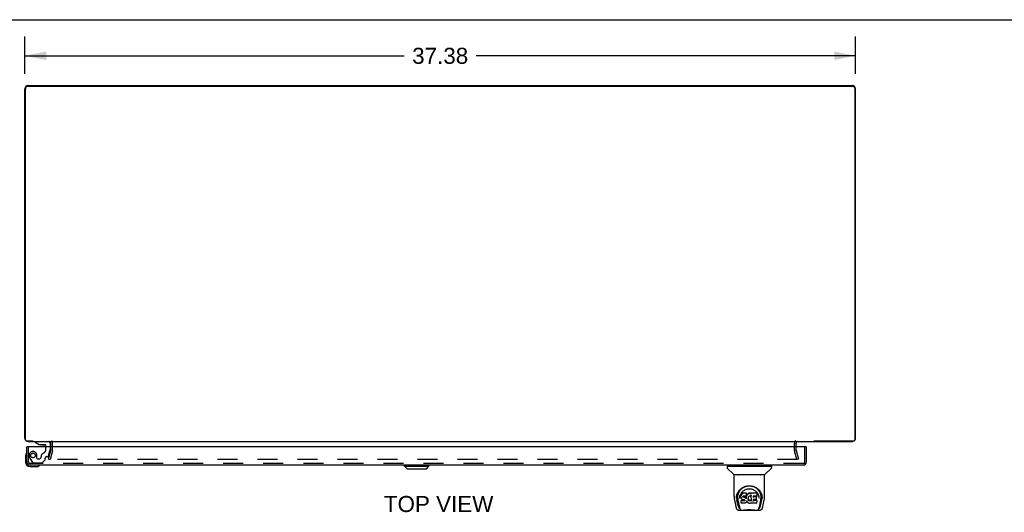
# Model space of a CAD drawing. Header units: inches. Extents: x 0 to 164, y 0 to 106.
# Tile 13 of 15: x 38 to 82, y 84 to 106. Entities that reach past the tile are written whole.
import ezdxf

# ---------------------------------------------------------------- set-up
doc = ezdxf.new("R2010")
doc.units = ezdxf.units.IN
doc.header["$LTSCALE"] = 8.997745
doc.header["$MEASUREMENT"] = 0
doc.linetypes.add('HIDDEN', pattern=[0.2, 0.1, -0.1])
doc.layers.get('0').update_dxf_attribs({"linetype": 'CONTINUOUS'})
for name, color, linetype in [('DEFAULT_2', 8, 'HIDDEN'), ('DIMENSIONS', 7, 'CONTINUOUS'), ('DOOR_ASSEMBLY', 7, 'CONTINUOUS')]:
    doc.layers.add(name, color=color, linetype=linetype)
doc.styles.get("Standard").update_dxf_attribs({"font": 'arial.ttf'})
doc.dimstyles.new('DIMSTYLE_1', dxfattribs={"dimtxt": 0.721744, "dimasz": 0.962326, "dimexe": 0.09, "dimexo": 0.07, "dimgap": 0.0375, "dimtad": 0, "dimtih": 1, "dimtoh": 1, "dimzin": 4, "dimdsep": 46, "dimtxsty": 'Standard', "dimblk": '_FILLED', "dimblk1": '_FILLED', "dimblk2": '_FILLED', "dimcen": 0.09, "dimadec": 3, "dimazin": 1, "dimtfac": 1, "dimtdec": 3, "dimtofl": 0, "dimtmove": 0, "dimatfit": 3, "dimldrblk": '_FILLED', "dimfxl": 0, "dimtolj": 1, "dimtzin": 4, "dimarcsym": 0})

# ---------------------------------------------------------------- blocks, each defined once
blk = doc.blocks.new('_FILLED')
at = {"color": 0, "linetype": 'ByBlock'}
blk.add_solid([(0, 0), (-1, 0.2), (-1, -0.2)], dxfattribs=at)
blk = doc.blocks.new('*D4')
at = {"layer": 'DIMENSIONS', "color": 2, "linetype": 'Continuous'}
for p, q in [((37.732, 103.42), (37.732, 105.098)), ((75.107, 103.42), (75.107, 105.098)), ((37.732, 104.232), (54.797, 104.232)), ((75.107, 104.232), (58.041, 104.232))]:
    blk.add_line(p, q, dxfattribs=at)
at = {"layer": 'DIMENSIONS', "color": 2, "linetype": 'Continuous', "xscale": 0.9623257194, "yscale": 0.9623257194, "zscale": 0.9623257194, "rotation": 180}
blk.add_blockref('_FILLED', (37.732, 104.232), dxfattribs=at)
at = {"layer": 'DIMENSIONS', "color": 2, "linetype": 'Continuous', "xscale": 0.9623257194, "yscale": 0.9623257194, "zscale": 0.9623257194}
blk.add_blockref('_FILLED', (75.107, 104.232), dxfattribs=at)
at = {"layer": 'DIMENSIONS', "color": 2, "linetype": 'Continuous', "insert": (56.419, 104.593), "char_height": 0.7217, "width": 2.52208, "attachment_point": 2, "line_spacing_factor": 0.9}
blk.add_mtext('37.38', dxfattribs=at)

msp = doc.modelspace()

# ---------------------------------------------------------------- linework, layer by layer
at = {"color": 7, "linetype": 'Continuous'}
for p, q in [((0, 105.856), (163.595, 105.856)), ((38.103, 86.911), (38.103, 86.891))]:
    msp.add_line(p, q, dxfattribs=at)
at = {"color": 3, "linetype": 'Continuous'}
for p, q in [((37.877, 102.891), (74.962, 102.891)), ((37.882, 102.861), (74.957, 102.861)), ((37.732, 87.036), (37.732, 102.746)), ((37.757, 86.971), (37.757, 102.736)), ((75.082, 86.971), (75.082, 102.736)), ((75.107, 87.036), (75.107, 102.746)), ((38.111, 86.911), (37.817, 86.911)), ((37.877, 86.891), (74.962, 86.891)), ((38.907, 86.648), (38.907, 86.821)), ((72.432, 86.648), (72.432, 86.821)), ((75.022, 86.911), (73.228, 86.911))]:
    msp.add_line(p, q, dxfattribs=at)
for centre, radius, start, end in [((37.877, 102.746), 0.145, 90, 180), ((37.882, 102.736), 0.125, 90, 180), ((74.957, 102.736), 0.125, 0, 90), ((74.962, 102.746), 0.145, 0, 90), ((37.877, 87.036), 0.145, 180, 217.134), ((37.817, 86.971), 0.06, 180, 270), ((37.877, 87.036), 0.145, 237.4327, 270), ((38.837, 86.821), 0.07, 0, 90), ((72.502, 86.821), 0.07, 90, 180), ((74.962, 87.036), 0.145, 270, 302.5673), ((75.022, 86.971), 0.06, 270, 360), ((74.962, 87.036), 0.145, 322.866, 360)]:
    msp.add_arc(centre, radius, start, end, dxfattribs=at)
at = {"layer": 'DEFAULT_2', "color": 8, "linetype": 'HIDDEN'}
for p, q in [((38.982, 86.493), (38.982, 86.821)), ((72.357, 86.493), (72.357, 86.821)), ((38.802, 86.098), (38.905, 86.483)), ((38.978, 86.463), (38.875, 86.079)), ((38.907, 86.493), (38.907, 86.648)), ((72.464, 86.079), (72.361, 86.463)), ((72.432, 86.493), (72.432, 86.648)), ((72.433, 86.483), (72.536, 86.098)), ((38.802, 86.098), (38.875, 86.079)), ((72.496, 86.079), (38.843, 86.079)), ((72.536, 86.098), (72.464, 86.079))]:
    msp.add_line(p, q, dxfattribs=at)
for centre, radius, start, end in [((38.837, 86.821), 0.145, 0, 43.5261), ((72.502, 86.821), 0.145, 136.4739, 180), ((38.867, 86.493), 0.04, 345, 360), ((38.867, 86.493), 0.115, 345, 360), ((72.472, 86.493), 0.115, 180, 195), ((72.472, 86.493), 0.04, 180, 195)]:
    msp.add_arc(centre, radius, start, end, dxfattribs=at)
at = {"layer": 'DOOR_ASSEMBLY', "color": 7, "linetype": 'Continuous'}
for p, q in [((38.2, 86.891), (38.2, 86.852)), ((38.2, 86.852), (38.371, 86.754)), ((37.855, 86.648), (37.827, 86.648)), ((38.371, 86.754), (38.653, 86.754)), ((38.535, 86.737), (38.465, 86.737)), ((38.535, 86.737), (38.605, 86.737)), ((38.535, 86.737), (38.535, 86.737)), ((38.685, 86.648), (38.685, 86.722)), ((38.869, 86.813), (38.869, 86.648)), ((72.874, 86.648), (72.902, 86.648)), ((37.767, 86.253), (37.767, 85.963)), ((37.967, 85.763), (38.256, 85.763)), ((54.812, 85.784), (54.812, 85.823)), ((54.812, 85.784), (55.916, 85.784)), ((54.931, 85.666), (54.812, 85.784)), ((54.813, 85.784), (54.813, 85.823)), ((54.932, 85.666), (54.813, 85.784)), ((54.931, 85.666), (55.798, 85.666)), ((55.798, 85.666), (55.916, 85.784)), ((55.916, 85.784), (55.916, 85.823)), ((69.323, 85.776), (69.323, 85.722)), ((69.331, 85.784), (71.323, 85.784)), ((69.629, 85.399), (69.334, 85.694)), ((69.382, 85.784), (69.382, 85.823)), ((71.024, 85.399), (71.319, 85.694)), ((71.272, 85.784), (71.272, 85.823)), ((71.331, 85.776), (71.331, 85.722)), ((69.638, 84.411), (69.638, 85.375)), ((71.008, 85.383), (69.646, 85.383)), ((71.003, 85.39), (69.65, 85.39)), ((69.712, 85.39), (69.71, 85.386)), ((69.71, 85.386), (69.71, 85.386)), ((70.944, 85.386), (70.941, 85.39)), ((70.944, 85.386), (70.944, 85.386)), ((71.016, 84.411), (71.016, 85.375)), ((69.894, 84.666), (69.919, 84.7)), ((69.653, 84.268), (69.718, 83.962)), ((69.745, 84.326), (69.748, 84.384)), ((69.745, 84.327), (69.745, 84.326)), ((69.748, 84.384), (69.757, 84.438)), ((69.759, 84.444), (69.758, 84.39)), ((69.826, 83.994), (69.77, 84.271)), ((69.806, 84.337), (69.808, 84.311)), ((69.816, 84.247), (69.878, 83.943)), ((69.891, 84.34), (69.891, 84.34)), ((69.951, 84.464), (69.95, 84.439)), ((69.95, 84.405), (69.95, 84.439)), ((69.95, 84.404), (69.95, 84.404)), ((69.952, 84.38), (69.95, 84.404)), ((69.956, 84.489), (69.951, 84.464)), ((69.952, 84.429), (69.951, 84.464)), ((69.956, 84.355), (69.952, 84.38)), ((69.952, 84.38), (69.952, 84.379)), ((69.966, 84.513), (69.956, 84.489)), ((69.957, 84.454), (69.956, 84.489)), ((69.965, 84.331), (69.956, 84.355)), ((69.956, 84.355), (69.956, 84.355)), ((69.964, 84.238), (69.956, 84.23)), ((69.958, 84.117), (69.956, 84.23)), ((70.026, 84.239), (69.964, 84.238)), ((69.964, 84.202), (69.964, 84.238)), ((69.979, 84.31), (69.965, 84.331)), ((69.965, 84.331), (69.965, 84.331)), ((69.981, 84.535), (69.966, 84.513)), ((69.966, 84.478), (69.966, 84.513)), ((69.997, 84.292), (69.979, 84.31)), ((69.979, 84.31), (69.979, 84.31)), ((69.991, 84.545), (69.981, 84.535)), ((69.981, 84.499), (69.981, 84.535)), ((70.002, 84.552), (69.991, 84.545)), ((69.991, 84.509), (69.991, 84.545)), ((70.018, 84.278), (69.997, 84.292)), ((69.997, 84.292), (69.997, 84.292)), ((70.025, 84.563), (70.002, 84.552)), ((70.002, 84.516), (70.002, 84.552)), ((70.031, 84.273), (70.018, 84.278)), ((70.018, 84.278), (70.018, 84.278)), ((70.051, 84.571), (70.025, 84.563)), ((70.025, 84.526), (70.025, 84.563)), ((70.086, 84.239), (70.026, 84.239)), ((70.026, 84.202), (70.026, 84.239)), ((70.026, 84.202), (70.026, 84.201)), ((70.044, 84.271), (70.031, 84.273)), ((70.031, 84.273), (70.031, 84.273)), ((70.04, 84.407), (70.039, 84.393)), ((70.042, 84.42), (70.04, 84.407)), ((70.04, 84.387), (70.04, 84.405)), ((70.041, 84.381), (70.042, 84.416)), ((70.044, 84.424), (70.042, 84.42)), ((70.044, 84.413), (70.042, 84.416)), ((70.047, 84.426), (70.044, 84.423)), ((70.048, 84.41), (70.044, 84.413)), ((70.044, 84.377), (70.044, 84.413)), ((70.091, 84.271), (70.044, 84.271)), ((70.058, 84.429), (70.047, 84.426)), ((70.06, 84.407), (70.048, 84.41)), ((70.048, 84.374), (70.048, 84.41)), ((70.203, 84.571), (70.051, 84.571)), ((70.051, 84.535), (70.051, 84.571)), ((70.072, 84.43), (70.058, 84.429)), ((70.083, 84.408), (70.06, 84.407)), ((70.06, 84.37), (70.06, 84.407)), ((70.072, 84.431), (70.072, 84.43)), ((70.185, 84.43), (70.072, 84.43)), ((70.108, 84.406), (70.083, 84.408)), ((70.083, 84.371), (70.083, 84.408)), ((70.083, 84.369), (70.083, 84.371)), ((70.1, 84.24), (70.086, 84.239)), ((70.086, 84.202), (70.086, 84.239)), ((70.086, 84.202), (70.086, 84.201)), ((70.098, 84.27), (70.091, 84.271)), ((70.103, 84.268), (70.098, 84.27)), ((70.104, 84.243), (70.1, 84.24)), ((70.1, 84.203), (70.1, 84.24)), ((70.108, 84.265), (70.103, 84.268)), ((70.109, 84.247), (70.104, 84.243)), ((70.105, 84.206), (70.104, 84.243)), ((70.133, 84.401), (70.108, 84.406)), ((70.108, 84.369), (70.108, 84.406)), ((70.112, 84.26), (70.108, 84.265)), ((70.115, 84.255), (70.109, 84.247)), ((70.109, 84.211), (70.109, 84.247)), ((70.118, 84.248), (70.112, 84.26)), ((70.118, 84.223), (70.117, 84.248)), ((70.12, 84.235), (70.118, 84.248)), ((70.12, 84.229), (70.119, 84.239)), ((70.145, 84.395), (70.133, 84.401)), ((70.133, 84.364), (70.133, 84.401)), ((70.156, 84.387), (70.145, 84.395)), ((70.145, 84.358), (70.145, 84.395)), ((70.175, 84.369), (70.156, 84.387)), ((70.156, 84.351), (70.156, 84.387)), ((70.174, 84.333), (70.175, 84.369)), ((70.184, 84.354), (70.175, 84.369)), ((70.187, 84.169), (70.182, 84.158)), ((70.187, 84.397), (70.184, 84.354)), ((70.184, 84.318), (70.184, 84.354)), ((70.196, 84.431), (70.185, 84.43)), ((70.186, 84.311), (70.185, 84.312)), ((70.191, 84.419), (70.187, 84.397)), ((70.188, 84.362), (70.187, 84.397)), ((70.196, 84.191), (70.187, 84.169)), ((70.187, 84.169), (70.187, 84.169)), ((70.194, 84.431), (70.191, 84.419)), ((70.192, 84.385), (70.191, 84.419)), ((70.203, 84.215), (70.196, 84.191)), ((70.196, 84.191), (70.196, 84.191)), ((70.201, 84.444), (70.197, 84.432)), ((70.198, 84.407), (70.197, 84.433)), ((70.203, 84.458), (70.201, 84.444)), ((70.201, 84.444), (70.201, 84.444)), ((70.206, 84.464), (70.202, 84.455)), ((70.205, 84.516), (70.203, 84.571)), ((70.203, 84.536), (70.203, 84.571)), ((70.204, 84.482), (70.203, 84.458)), ((70.203, 84.458), (70.203, 84.458)), ((70.203, 84.226), (70.203, 84.227)), ((70.203, 84.227), (70.203, 84.227)), ((70.203, 84.225), (70.203, 84.226)), ((70.203, 84.225), (70.203, 84.225)), ((70.203, 84.225), (70.203, 84.225)), ((70.204, 84.223), (70.203, 84.215)), ((70.203, 84.215), (70.203, 84.215)), ((70.204, 84.482), (70.205, 84.516)), ((70.224, 84.187), (70.204, 84.223)), ((70.217, 84.484), (70.206, 84.464)), ((70.206, 84.428), (70.206, 84.464)), ((70.23, 84.504), (70.217, 84.484)), ((70.217, 84.449), (70.217, 84.484)), ((70.237, 84.169), (70.224, 84.187)), ((70.224, 84.187), (70.224, 84.187)), ((70.245, 84.521), (70.23, 84.504)), ((70.231, 84.468), (70.23, 84.504)), ((70.252, 84.152), (70.237, 84.169)), ((70.237, 84.169), (70.237, 84.169)), ((70.262, 84.538), (70.245, 84.521)), ((70.246, 84.485), (70.245, 84.521)), ((70.282, 84.552), (70.262, 84.538)), ((70.263, 84.502), (70.262, 84.538)), ((70.269, 84.332), (70.268, 84.306)), ((70.273, 84.358), (70.269, 84.332)), ((70.269, 84.293), (70.27, 84.328)), ((70.27, 84.328), (70.27, 84.332)), ((70.273, 84.316), (70.27, 84.328)), ((70.272, 84.281), (70.273, 84.316)), ((70.277, 84.369), (70.273, 84.357)), ((70.282, 84.292), (70.273, 84.316)), ((70.282, 84.38), (70.277, 84.369)), ((70.281, 84.257), (70.282, 84.292)), ((70.305, 84.562), (70.282, 84.552)), ((70.282, 84.516), (70.282, 84.552)), ((70.296, 84.402), (70.282, 84.379)), ((70.294, 84.27), (70.282, 84.292)), ((70.302, 84.26), (70.294, 84.27)), ((70.294, 84.234), (70.294, 84.27)), ((70.303, 84.411), (70.296, 84.402)), ((70.312, 84.252), (70.302, 84.26)), ((70.302, 84.224), (70.302, 84.26)), ((70.312, 84.417), (70.303, 84.41)), ((70.328, 84.567), (70.305, 84.562)), ((70.305, 84.525), (70.305, 84.562)), ((70.311, 84.216), (70.312, 84.252)), ((70.336, 84.426), (70.312, 84.417)), ((70.322, 84.245), (70.312, 84.252)), ((70.321, 84.209), (70.322, 84.245)), ((70.333, 84.241), (70.322, 84.245)), ((70.352, 84.57), (70.328, 84.567)), ((70.328, 84.531), (70.328, 84.567)), ((70.345, 84.238), (70.333, 84.241)), ((70.333, 84.204), (70.333, 84.241)), ((70.347, 84.429), (70.336, 84.426)), ((70.345, 84.238), (70.357, 84.238)), ((70.345, 84.202), (70.345, 84.238)), ((70.358, 84.429), (70.347, 84.429)), ((70.352, 84.57), (70.376, 84.569)), ((70.352, 84.533), (70.352, 84.57)), ((70.352, 84.532), (70.352, 84.533)), ((70.37, 84.24), (70.357, 84.238)), ((70.358, 84.201), (70.357, 84.238)), ((70.369, 84.426), (70.358, 84.429)), ((70.358, 84.2), (70.358, 84.201)), ((70.381, 84.422), (70.369, 84.426)), ((70.382, 84.244), (70.37, 84.24)), ((70.37, 84.203), (70.37, 84.24)), ((70.389, 84.567), (70.376, 84.569)), ((70.376, 84.533), (70.376, 84.569)), ((70.376, 84.531), (70.376, 84.533)), ((70.393, 84.249), (70.382, 84.244)), ((70.382, 84.207), (70.382, 84.244)), ((70.388, 84.531), (70.389, 84.567)), ((70.401, 84.563), (70.389, 84.567)), ((70.403, 84.256), (70.393, 84.249)), ((70.393, 84.212), (70.393, 84.249)), ((70.415, 84.469), (70.399, 84.429)), ((70.414, 84.555), (70.401, 84.563)), ((70.401, 84.526), (70.401, 84.563)), ((70.404, 84.22), (70.403, 84.256)), ((70.662, 84.569), (70.413, 84.569)), ((70.414, 84.52), (70.413, 84.569)), ((70.416, 84.471), (70.415, 84.47)), ((70.415, 84.47), (70.415, 84.47)), ((70.415, 84.47), (70.415, 84.47)), ((70.419, 84.217), (70.415, 84.469)), ((70.417, 84.476), (70.416, 84.474)), ((70.416, 84.474), (70.416, 84.473)), ((70.416, 84.473), (70.416, 84.472)), ((70.416, 84.472), (70.416, 84.471)), ((70.416, 84.471), (70.416, 84.471)), ((70.416, 84.471), (70.416, 84.471)), ((70.417, 84.477), (70.417, 84.476)), ((70.422, 84.209), (70.421, 84.21)), ((70.503, 84.274), (70.502, 84.2)), ((70.631, 84.274), (70.503, 84.274)), ((70.663, 84.235), (70.503, 84.235)), ((70.662, 84.43), (70.504, 84.43)), ((70.505, 84.43), (70.504, 84.372)), ((70.631, 84.407), (70.504, 84.407)), ((70.643, 84.286), (70.644, 84.393)), ((70.671, 84.118), (70.673, 84.225)), ((70.676, 84.444), (70.678, 84.553)), ((70.678, 84.583), (70.695, 84.559)), ((70.76, 84.371), (70.762, 84.34)), ((70.762, 84.34), (70.762, 84.34)), ((70.836, 84.244), (70.775, 83.943)), ((70.827, 83.994), (70.884, 84.271)), ((70.883, 84.489), (70.896, 84.438)), ((70.895, 84.444), (70.895, 84.39)), ((70.908, 84.326), (70.908, 84.327)), ((70.935, 83.962), (71, 84.268)), ((69.718, 83.962), (69.718, 83.962)), ((69.842, 83.808), (70.811, 83.808)), ((69.885, 83.886), (69.892, 83.886)), ((69.892, 83.886), (69.895, 83.878)), ((69.896, 83.875), (69.895, 83.878)), ((69.965, 84.11), (69.958, 84.117)), ((70.111, 84.11), (69.965, 84.11)), ((69.965, 84.11), (69.965, 84.11)), ((70.124, 84.111), (70.111, 84.11)), ((70.136, 84.116), (70.124, 84.111)), ((70.124, 84.111), (70.124, 84.111)), ((70.156, 84.13), (70.136, 84.116)), ((70.136, 84.116), (70.136, 84.116)), ((70.174, 84.147), (70.156, 84.13)), ((70.156, 84.13), (70.156, 84.13)), ((70.181, 84.157), (70.174, 84.147)), ((70.174, 84.147), (70.174, 84.147)), ((70.182, 84.158), (70.181, 84.157)), ((70.269, 84.137), (70.252, 84.152)), ((70.252, 84.152), (70.252, 84.152)), ((70.269, 84.137), (70.27, 84.137)), ((70.288, 84.123), (70.27, 84.137)), ((70.298, 84.118), (70.288, 84.123)), ((70.288, 84.123), (70.288, 84.123)), ((70.309, 84.114), (70.298, 84.118)), ((70.298, 84.118), (70.298, 84.118)), ((70.331, 84.108), (70.309, 84.114)), ((70.354, 84.106), (70.331, 84.108)), ((70.377, 84.109), (70.354, 84.106)), ((70.354, 84.106), (70.354, 84.106)), ((70.399, 84.116), (70.377, 84.109)), ((70.418, 84.127), (70.399, 84.116)), ((70.399, 84.116), (70.399, 84.116)), ((70.423, 84.127), (70.418, 84.127)), ((70.423, 84.118), (70.423, 84.127)), ((70.663, 84.11), (70.432, 84.11)), ((70.757, 83.875), (70.759, 83.878)), ((70.759, 83.878), (70.761, 83.886)), ((70.761, 83.886), (70.768, 83.886))]:
    msp.add_line(p, q, dxfattribs=at)
at = {"layer": 'DOOR_ASSEMBLY', "color": 8, "linetype": 'HIDDEN'}
for p, q in [((38.2, 86.891), (38.791, 86.891)), ((37.902, 85.968), (37.902, 86.648)), ((38.685, 86.541), (38.685, 86.648)), ((38.795, 86.226), (38.865, 86.485)), ((38.869, 86.648), (38.869, 86.518)), ((72.827, 85.968), (72.827, 86.648)), ((37.948, 86.173), (38.079, 85.947)), ((38.279, 86.128), (38.279, 86.261)), ((38.294, 86.112), (38.378, 86.112)), ((38.648, 86.06), (38.527, 85.939)), ((38.653, 86.071), (38.653, 86.143)), ((38.765, 86.202), (38.712, 86.202)), ((72.757, 85.898), (37.972, 85.898)), ((38.113, 85.927), (38.499, 85.927))]:
    msp.add_line(p, q, dxfattribs=at)
at = {"layer": 'DOOR_ASSEMBLY', "color": 3, "linetype": 'Continuous'}
for p, q in [((37.827, 85.968), (37.827, 86.648)), ((72.874, 86.648), (37.855, 86.648)), ((72.902, 85.968), (72.902, 86.648)), ((72.757, 85.823), (37.972, 85.823))]:
    msp.add_line(p, q, dxfattribs=at)
at = {"layer": 'DOOR_ASSEMBLY', "color": 7, "linetype": 'Continuous'}
for points in [[(69.709, 85.385), (69.708, 85.384), (69.708, 85.384), (69.707, 85.383), (69.707, 85.383), (69.708, 85.383)], [(69.71, 85.387), (69.709, 85.386), (69.709, 85.385)], [(70.945, 85.385), (70.944, 85.386), (70.944, 85.386)], [(70.946, 85.383), (70.946, 85.383), (70.946, 85.383), (70.946, 85.384), (70.945, 85.384), (70.945, 85.385)], [(69.757, 84.438), (69.77, 84.489), (69.787, 84.537), (69.807, 84.582), (69.83, 84.623), (69.856, 84.662), (69.884, 84.697), (69.915, 84.731), (69.948, 84.762), (69.984, 84.79), (70.023, 84.816), (70.064, 84.839), (70.106, 84.858), (70.15, 84.874), (70.194, 84.886), (70.239, 84.895), (70.283, 84.9), (70.327, 84.902), (70.371, 84.9), (70.415, 84.895), (70.459, 84.886), (70.504, 84.874), (70.547, 84.858), (70.59, 84.839), (70.631, 84.816), (70.669, 84.79), (70.705, 84.762), (70.739, 84.73), (70.769, 84.697), (70.797, 84.662), (70.823, 84.623), (70.846, 84.582), (70.866, 84.537), (70.883, 84.489)], [(69.806, 84.337), (69.805, 84.361), (69.806, 84.408), (69.811, 84.454), (69.82, 84.501), (69.834, 84.546), (69.851, 84.588), (69.871, 84.629), (69.894, 84.666)], [(69.919, 84.7), (69.946, 84.731), (69.975, 84.759)], [(69.958, 84.558), (69.975, 84.583), (69.994, 84.606), (70.013, 84.628), (70.034, 84.648), (70.057, 84.667), (70.081, 84.685), (70.106, 84.701), (70.132, 84.715), (70.159, 84.727), (70.186, 84.738), (70.215, 84.746), (70.243, 84.753), (70.271, 84.757), (70.299, 84.76), (70.326, 84.761), (70.354, 84.76), (70.382, 84.757), (70.41, 84.753), (70.438, 84.746), (70.466, 84.738), (70.494, 84.728), (70.521, 84.715), (70.548, 84.701), (70.573, 84.685), (70.596, 84.667), (70.619, 84.648), (70.64, 84.628), (70.66, 84.606), (70.678, 84.583)], [(69.975, 84.759), (70.004, 84.784), (70.035, 84.806), (70.066, 84.826)], [(70.066, 84.826), (70.098, 84.843), (70.13, 84.857), (70.162, 84.869)], [(70.162, 84.869), (70.195, 84.879), (70.228, 84.886), (70.26, 84.891), (70.293, 84.895), (70.326, 84.896), (70.358, 84.895), (70.391, 84.892), (70.423, 84.887), (70.455, 84.88)], [(70.455, 84.88), (70.488, 84.87), (70.52, 84.858), (70.552, 84.844)], [(70.552, 84.844), (70.584, 84.828), (70.615, 84.809), (70.646, 84.787), (70.675, 84.762), (70.704, 84.734), (70.731, 84.703), (70.757, 84.669), (70.78, 84.632), (70.801, 84.591), (70.819, 84.548), (70.832, 84.503), (70.842, 84.457), (70.847, 84.41)], [(69.638, 84.411), (69.638, 84.378), (69.642, 84.338), (69.647, 84.298), (69.653, 84.268)], [(69.758, 84.39), (69.759, 84.355), (69.763, 84.311), (69.77, 84.271)], [(69.808, 84.311), (69.809, 84.291), (69.813, 84.268), (69.816, 84.247)], [(69.891, 84.34), (69.893, 84.371), (69.899, 84.408)], [(69.899, 84.408), (69.907, 84.442), (69.917, 84.475), (69.929, 84.505)], [(69.929, 84.505), (69.943, 84.532), (69.958, 84.558)], [(69.95, 84.404), (69.95, 84.404), (69.951, 84.404), (69.951, 84.403), (69.951, 84.403), (69.952, 84.403), (69.952, 84.403)], [(69.952, 84.429), (69.952, 84.429), (69.952, 84.428), (69.952, 84.428), (69.953, 84.428), (69.953, 84.428), (69.954, 84.428)], [(69.952, 84.379), (69.952, 84.379), (69.952, 84.379), (69.952, 84.379), (69.953, 84.379), (69.953, 84.378), (69.954, 84.378)], [(69.956, 84.355), (69.956, 84.354), (69.957, 84.354), (69.957, 84.354), (69.958, 84.354), (69.958, 84.354)], [(69.957, 84.454), (69.957, 84.453), (69.957, 84.453), (69.958, 84.453), (69.958, 84.453), (69.958, 84.452), (69.959, 84.452)], [(69.957, 84.194), (69.957, 84.194), (69.957, 84.194), (69.958, 84.194), (69.958, 84.194), (69.958, 84.194), (69.958, 84.193)], [(69.964, 84.201), (69.964, 84.201), (69.964, 84.201), (69.965, 84.201), (69.965, 84.2), (69.965, 84.2), (69.965, 84.2)], [(69.965, 84.331), (69.966, 84.331), (69.966, 84.331), (69.967, 84.331), (69.967, 84.331)], [(69.967, 84.478), (69.967, 84.478), (69.967, 84.477), (69.967, 84.477), (69.968, 84.477), (69.968, 84.477), (69.968, 84.477)], [(69.979, 84.31), (69.979, 84.31), (69.98, 84.31), (69.98, 84.31), (69.98, 84.31), (69.981, 84.31)], [(69.981, 84.499), (69.981, 84.499), (69.982, 84.499), (69.982, 84.498), (69.982, 84.498), (69.982, 84.498), (69.983, 84.498)], [(69.991, 84.508), (69.991, 84.508), (69.991, 84.508), (69.991, 84.508), (69.992, 84.508), (69.992, 84.507), (69.992, 84.507)], [(69.997, 84.292), (69.997, 84.292), (69.998, 84.292), (69.998, 84.292), (69.998, 84.292)], [(70.002, 84.516), (70.002, 84.516), (70.002, 84.515), (70.002, 84.515), (70.003, 84.515), (70.003, 84.515), (70.003, 84.515)], [(70.018, 84.278), (70.019, 84.278), (70.019, 84.278), (70.019, 84.278)], [(70.025, 84.526), (70.025, 84.526), (70.025, 84.526), (70.025, 84.526), (70.025, 84.525), (70.026, 84.525), (70.026, 84.525)], [(70.031, 84.273), (70.031, 84.273), (70.031, 84.274), (70.031, 84.274)], [(70.037, 84.391), (70.038, 84.391), (70.038, 84.392), (70.039, 84.392), (70.039, 84.392), (70.039, 84.392), (70.039, 84.393)], [(70.038, 84.406), (70.039, 84.406), (70.039, 84.406), (70.04, 84.406), (70.04, 84.406), (70.04, 84.407), (70.04, 84.407)], [(70.038, 84.385), (70.038, 84.385), (70.039, 84.385), (70.039, 84.385), (70.039, 84.386), (70.04, 84.386), (70.04, 84.386)], [(70.039, 84.38), (70.04, 84.38), (70.04, 84.38), (70.04, 84.38), (70.041, 84.38), (70.041, 84.381), (70.041, 84.381)], [(70.04, 84.419), (70.041, 84.419), (70.041, 84.419), (70.042, 84.419), (70.042, 84.42), (70.042, 84.42)], [(70.042, 84.423), (70.043, 84.423), (70.043, 84.423), (70.044, 84.423), (70.044, 84.423)], [(70.043, 84.375), (70.043, 84.375), (70.043, 84.376), (70.043, 84.376), (70.044, 84.376), (70.044, 84.376), (70.044, 84.377)], [(70.044, 84.271), (70.044, 84.271), (70.044, 84.271), (70.044, 84.272)], [(70.046, 84.426), (70.046, 84.426), (70.046, 84.426), (70.047, 84.426), (70.047, 84.426)], [(70.047, 84.372), (70.047, 84.372), (70.047, 84.372), (70.047, 84.373), (70.048, 84.373), (70.048, 84.373), (70.048, 84.373)], [(70.051, 84.534), (70.051, 84.534), (70.051, 84.534), (70.051, 84.534), (70.051, 84.533), (70.051, 84.533), (70.051, 84.533)], [(70.058, 84.43), (70.058, 84.43), (70.058, 84.429), (70.058, 84.429)], [(70.059, 84.369), (70.059, 84.369), (70.059, 84.369), (70.059, 84.369), (70.059, 84.369), (70.059, 84.37), (70.06, 84.37)], [(70.091, 84.271), (70.091, 84.271), (70.091, 84.271), (70.092, 84.271)], [(70.098, 84.27), (70.098, 84.27), (70.098, 84.27), (70.098, 84.271)], [(70.1, 84.204), (70.1, 84.203), (70.1, 84.203), (70.1, 84.203), (70.1, 84.202), (70.101, 84.202), (70.101, 84.202)], [(70.103, 84.268), (70.103, 84.268), (70.104, 84.268), (70.104, 84.269)], [(70.105, 84.206), (70.105, 84.206), (70.105, 84.206), (70.105, 84.205), (70.106, 84.205), (70.106, 84.205), (70.106, 84.205)], [(70.107, 84.368), (70.107, 84.368), (70.107, 84.368), (70.107, 84.369), (70.108, 84.369), (70.108, 84.369), (70.108, 84.369)], [(70.108, 84.265), (70.108, 84.265), (70.108, 84.265), (70.109, 84.265), (70.109, 84.265)], [(70.109, 84.211), (70.11, 84.211), (70.11, 84.21), (70.11, 84.21), (70.11, 84.21), (70.111, 84.21), (70.111, 84.21)], [(70.112, 84.26), (70.112, 84.26), (70.112, 84.26), (70.113, 84.26), (70.113, 84.26)], [(70.118, 84.248), (70.118, 84.248), (70.118, 84.248), (70.119, 84.248), (70.119, 84.248), (70.12, 84.248)], [(70.118, 84.222), (70.118, 84.222), (70.118, 84.222), (70.118, 84.222), (70.119, 84.221), (70.119, 84.221), (70.119, 84.221)], [(70.12, 84.235), (70.12, 84.234), (70.12, 84.234), (70.121, 84.234), (70.121, 84.234), (70.122, 84.234), (70.122, 84.234)], [(70.12, 84.228), (70.12, 84.228), (70.12, 84.228), (70.12, 84.227), (70.121, 84.227), (70.121, 84.227), (70.122, 84.227)], [(70.132, 84.363), (70.132, 84.363), (70.132, 84.363), (70.132, 84.363), (70.132, 84.364), (70.132, 84.364), (70.133, 84.364)], [(70.144, 84.357), (70.144, 84.357), (70.144, 84.358), (70.145, 84.358), (70.145, 84.358), (70.145, 84.358), (70.145, 84.358)], [(70.155, 84.35), (70.155, 84.35), (70.155, 84.35), (70.155, 84.35), (70.156, 84.35), (70.156, 84.351), (70.156, 84.351)], [(70.173, 84.332), (70.173, 84.332), (70.173, 84.332), (70.173, 84.332), (70.174, 84.332), (70.174, 84.333), (70.174, 84.333)], [(70.185, 84.43), (70.185, 84.43), (70.185, 84.43), (70.185, 84.43), (70.185, 84.431), (70.184, 84.431), (70.184, 84.431)], [(70.185, 84.312), (70.185, 84.314), (70.185, 84.315), (70.184, 84.316), (70.184, 84.317)], [(70.187, 84.169), (70.187, 84.168), (70.187, 84.168), (70.186, 84.168), (70.185, 84.168)], [(70.19, 84.361), (70.189, 84.361), (70.189, 84.361), (70.189, 84.361), (70.188, 84.361), (70.188, 84.362), (70.188, 84.362)], [(70.194, 84.383), (70.193, 84.383), (70.193, 84.383), (70.193, 84.384), (70.192, 84.384), (70.192, 84.384), (70.192, 84.385)], [(70.196, 84.431), (70.196, 84.431), (70.196, 84.431), (70.196, 84.432), (70.195, 84.432)], [(70.196, 84.191), (70.196, 84.191), (70.196, 84.191), (70.196, 84.191), (70.195, 84.191), (70.195, 84.191)], [(70.197, 84.432), (70.197, 84.431), (70.197, 84.431), (70.196, 84.431)], [(70.2, 84.405), (70.199, 84.406), (70.199, 84.406), (70.198, 84.406), (70.198, 84.406), (70.198, 84.406), (70.198, 84.407)], [(70.201, 84.444), (70.201, 84.443), (70.201, 84.443), (70.2, 84.443), (70.2, 84.443), (70.199, 84.443)], [(70.202, 84.534), (70.202, 84.534), (70.202, 84.534), (70.202, 84.534), (70.201, 84.533), (70.201, 84.533), (70.201, 84.533)], [(70.203, 84.458), (70.203, 84.458), (70.202, 84.457), (70.202, 84.457), (70.202, 84.457), (70.201, 84.457), (70.201, 84.457)], [(70.203, 84.215), (70.203, 84.215), (70.203, 84.215), (70.203, 84.215), (70.202, 84.214), (70.202, 84.214), (70.201, 84.214)], [(70.204, 84.482), (70.204, 84.482), (70.204, 84.482), (70.203, 84.481), (70.203, 84.481), (70.203, 84.481), (70.202, 84.481)], [(70.203, 84.227), (70.203, 84.228), (70.203, 84.228)], [(70.204, 84.224), (70.204, 84.224), (70.204, 84.224), (70.204, 84.224), (70.204, 84.224), (70.204, 84.224), (70.204, 84.224), (70.203, 84.225)], [(70.204, 84.223), (70.204, 84.223), (70.204, 84.223), (70.204, 84.223), (70.204, 84.224)], [(70.208, 84.427), (70.208, 84.427), (70.207, 84.427), (70.207, 84.427), (70.207, 84.428), (70.207, 84.428), (70.206, 84.428)], [(70.219, 84.447), (70.219, 84.448), (70.218, 84.448), (70.218, 84.448), (70.218, 84.448), (70.218, 84.449), (70.217, 84.449)], [(70.224, 84.187), (70.224, 84.187), (70.225, 84.187), (70.225, 84.187), (70.226, 84.187)], [(70.232, 84.466), (70.232, 84.467), (70.232, 84.467), (70.231, 84.467), (70.231, 84.467), (70.231, 84.468), (70.231, 84.468)], [(70.237, 84.169), (70.237, 84.169), (70.238, 84.168), (70.238, 84.168), (70.238, 84.168), (70.239, 84.169)], [(70.247, 84.484), (70.247, 84.484), (70.247, 84.484), (70.246, 84.485), (70.246, 84.485), (70.246, 84.485), (70.246, 84.485)], [(70.264, 84.5), (70.264, 84.5), (70.264, 84.501), (70.263, 84.501), (70.263, 84.501), (70.263, 84.501), (70.263, 84.502)], [(70.268, 84.306), (70.268, 84.305), (70.268, 84.305), (70.268, 84.305), (70.267, 84.304), (70.267, 84.304), (70.266, 84.304)], [(70.269, 84.332), (70.269, 84.332), (70.269, 84.331), (70.269, 84.331), (70.268, 84.331), (70.268, 84.331), (70.267, 84.331)], [(70.269, 84.293), (70.269, 84.293), (70.269, 84.292), (70.269, 84.292), (70.268, 84.292), (70.268, 84.292), (70.267, 84.292)], [(70.272, 84.281), (70.272, 84.281), (70.272, 84.28), (70.271, 84.28), (70.271, 84.28), (70.27, 84.28), (70.27, 84.28)], [(70.273, 84.357), (70.273, 84.357), (70.272, 84.357), (70.272, 84.357), (70.272, 84.357), (70.271, 84.357)], [(70.277, 84.369), (70.276, 84.369), (70.276, 84.368), (70.276, 84.368), (70.275, 84.368), (70.275, 84.368)], [(70.282, 84.379), (70.282, 84.379), (70.281, 84.379), (70.281, 84.379), (70.28, 84.379)], [(70.281, 84.257), (70.281, 84.256), (70.281, 84.256), (70.281, 84.256), (70.28, 84.256), (70.28, 84.255), (70.28, 84.255)], [(70.283, 84.514), (70.283, 84.514), (70.283, 84.515), (70.283, 84.515), (70.283, 84.515), (70.283, 84.515), (70.282, 84.516)], [(70.292, 84.233), (70.293, 84.233), (70.293, 84.233), (70.293, 84.233), (70.293, 84.233), (70.294, 84.234), (70.294, 84.234)], [(70.296, 84.402), (70.296, 84.401), (70.296, 84.401), (70.295, 84.401), (70.295, 84.401), (70.294, 84.401)], [(70.3, 84.223), (70.301, 84.223), (70.301, 84.223), (70.301, 84.223), (70.301, 84.224), (70.302, 84.224), (70.302, 84.224)], [(70.303, 84.41), (70.303, 84.41), (70.303, 84.41), (70.302, 84.41), (70.302, 84.411)], [(70.305, 84.524), (70.305, 84.524), (70.305, 84.524), (70.305, 84.525), (70.305, 84.525), (70.305, 84.525), (70.305, 84.525)], [(70.31, 84.214), (70.31, 84.214), (70.311, 84.215), (70.311, 84.215), (70.311, 84.215), (70.311, 84.215), (70.311, 84.216)], [(70.312, 84.417), (70.312, 84.416), (70.312, 84.417), (70.311, 84.417)], [(70.321, 84.207), (70.321, 84.207), (70.321, 84.208), (70.321, 84.208), (70.321, 84.208), (70.321, 84.208), (70.322, 84.209)], [(70.329, 84.529), (70.329, 84.529), (70.328, 84.53), (70.328, 84.53), (70.328, 84.53), (70.328, 84.53), (70.328, 84.531)], [(70.332, 84.202), (70.332, 84.203), (70.332, 84.203), (70.333, 84.203), (70.333, 84.203), (70.333, 84.204), (70.333, 84.204)], [(70.336, 84.426), (70.335, 84.426), (70.335, 84.426), (70.335, 84.427)], [(70.345, 84.2), (70.345, 84.2), (70.345, 84.201), (70.345, 84.201), (70.345, 84.201), (70.345, 84.201), (70.345, 84.202)], [(70.347, 84.429), (70.346, 84.429), (70.346, 84.429), (70.346, 84.43)], [(70.358, 84.429), (70.358, 84.429), (70.358, 84.429), (70.358, 84.429)], [(70.369, 84.426), (70.369, 84.426), (70.369, 84.426), (70.37, 84.427)], [(70.37, 84.202), (70.37, 84.202), (70.37, 84.202), (70.37, 84.202), (70.37, 84.202), (70.37, 84.203), (70.37, 84.203)], [(70.381, 84.422), (70.381, 84.422), (70.383, 84.421), (70.385, 84.421), (70.387, 84.421), (70.389, 84.421), (70.391, 84.422), (70.393, 84.423), (70.395, 84.424), (70.397, 84.425), (70.398, 84.427), (70.399, 84.429), (70.399, 84.429)], [(70.381, 84.422), (70.381, 84.422), (70.381, 84.422), (70.381, 84.422)], [(70.382, 84.206), (70.382, 84.206), (70.382, 84.206), (70.382, 84.206), (70.382, 84.206), (70.382, 84.207), (70.382, 84.207)], [(70.388, 84.529), (70.388, 84.529), (70.388, 84.53), (70.388, 84.53), (70.388, 84.53), (70.388, 84.53), (70.388, 84.531)], [(70.394, 84.211), (70.394, 84.211), (70.394, 84.211), (70.394, 84.212), (70.393, 84.212), (70.393, 84.212), (70.393, 84.212)], [(70.4, 84.525), (70.401, 84.525), (70.401, 84.526), (70.401, 84.526), (70.401, 84.526), (70.401, 84.526), (70.401, 84.526)], [(70.419, 84.253), (70.418, 84.254), (70.417, 84.255), (70.417, 84.255), (70.416, 84.256), (70.415, 84.257), (70.414, 84.257), (70.414, 84.257), (70.413, 84.258), (70.412, 84.258), (70.411, 84.258), (70.41, 84.258), (70.41, 84.258)], [(70.416, 84.531), (70.416, 84.531), (70.415, 84.531), (70.415, 84.532), (70.415, 84.532), (70.415, 84.532), (70.415, 84.532)], [(70.416, 84.515), (70.416, 84.515), (70.416, 84.516), (70.415, 84.516), (70.415, 84.517), (70.415, 84.517), (70.415, 84.518)], [(70.415, 84.47), (70.415, 84.47), (70.415, 84.469)], [(70.415, 84.469), (70.415, 84.469), (70.415, 84.469), (70.415, 84.469)], [(70.421, 84.21), (70.421, 84.212), (70.42, 84.213), (70.42, 84.215)], [(70.5, 84.197), (70.5, 84.197), (70.501, 84.197), (70.501, 84.197), (70.501, 84.198), (70.501, 84.198), (70.501, 84.198)], [(70.501, 84.275), (70.502, 84.275), (70.502, 84.275), (70.502, 84.275), (70.502, 84.275), (70.503, 84.274), (70.503, 84.274)], [(70.502, 84.368), (70.502, 84.369), (70.502, 84.369), (70.503, 84.369), (70.503, 84.369), (70.503, 84.37), (70.503, 84.37)], [(70.503, 84.431), (70.503, 84.431), (70.503, 84.431), (70.504, 84.43), (70.504, 84.43), (70.504, 84.43), (70.504, 84.43)], [(70.631, 84.274), (70.633, 84.275), (70.634, 84.275), (70.636, 84.276), (70.638, 84.276), (70.639, 84.278), (70.64, 84.279), (70.641, 84.28), (70.642, 84.282), (70.642, 84.284), (70.643, 84.286)], [(70.662, 84.43), (70.663, 84.43), (70.665, 84.431), (70.668, 84.431), (70.67, 84.432), (70.672, 84.434), (70.673, 84.436), (70.674, 84.438), (70.676, 84.44), (70.676, 84.442), (70.676, 84.444)], [(70.695, 84.559), (70.71, 84.533), (70.724, 84.505)], [(70.724, 84.505), (70.736, 84.475), (70.746, 84.443), (70.755, 84.408), (70.76, 84.371)], [(70.836, 84.244), (70.837, 84.247), (70.838, 84.25), (70.838, 84.253), (70.839, 84.255), (70.839, 84.258), (70.84, 84.261), (70.84, 84.264), (70.841, 84.267), (70.841, 84.271), (70.842, 84.274), (70.842, 84.277), (70.843, 84.281), (70.843, 84.284), (70.843, 84.288), (70.844, 84.291), (70.844, 84.295), (70.845, 84.299), (70.845, 84.303), (70.845, 84.307), (70.846, 84.311), (70.847, 84.337)], [(70.847, 84.41), (70.849, 84.362), (70.847, 84.337)], [(70.884, 84.271), (70.89, 84.311), (70.894, 84.355), (70.895, 84.39)], [(70.896, 84.438), (70.905, 84.384), (70.908, 84.326)], [(71, 84.268), (71.006, 84.298), (71.012, 84.337), (71.015, 84.377), (71.016, 84.411)], [(69.718, 83.962), (69.721, 83.949), (69.726, 83.931), (69.731, 83.914), (69.736, 83.899), (69.741, 83.885), (69.747, 83.873), (69.754, 83.862), (69.761, 83.851), (69.769, 83.841), (69.778, 83.832), (69.789, 83.825), (69.8, 83.818), (69.812, 83.813), (69.825, 83.809)], [(69.825, 83.809), (69.839, 83.808), (69.842, 83.808)], [(69.826, 83.994), (69.83, 83.977), (69.835, 83.959), (69.84, 83.943), (69.845, 83.928), (69.851, 83.915), (69.858, 83.905), (69.865, 83.896), (69.872, 83.89), (69.879, 83.887), (69.885, 83.886)], [(69.878, 83.943), (69.88, 83.933), (69.883, 83.921), (69.886, 83.909), (69.889, 83.897), (69.892, 83.886)], [(69.932, 83.856), (69.927, 83.856), (69.922, 83.856), (69.917, 83.857), (69.913, 83.859), (69.908, 83.861), (69.905, 83.864), (69.901, 83.867), (69.898, 83.87), (69.896, 83.874), (69.896, 83.875)], [(69.896, 83.875), (69.901, 83.863), (69.908, 83.852), (69.915, 83.842), (69.921, 83.833), (69.929, 83.826), (69.936, 83.819), (69.945, 83.814), (69.954, 83.81), (69.964, 83.808), (69.971, 83.808)], [(69.958, 84.117), (69.958, 84.116), (69.959, 84.116), (69.959, 84.116), (69.96, 84.116)], [(69.958, 84.117), (69.958, 84.117), (69.958, 84.117)], [(69.965, 84.11), (69.965, 84.11), (69.965, 84.11), (69.966, 84.11), (69.966, 84.11), (69.966, 84.11), (69.966, 84.11)], [(70.056, 83.808), (70.078, 83.808), (70.101, 83.81), (70.125, 83.812), (70.151, 83.814), (70.178, 83.817), (70.207, 83.82), (70.236, 83.822), (70.265, 83.824), (70.296, 83.825), (70.326, 83.826), (70.357, 83.825), (70.387, 83.824), (70.417, 83.822), (70.446, 83.82), (70.475, 83.817), (70.502, 83.815), (70.528, 83.812), (70.553, 83.81), (70.576, 83.808), (70.597, 83.808)], [(70.056, 83.808), (70.08, 83.808), (70.109, 83.81), (70.138, 83.812), (70.168, 83.815), (70.199, 83.818), (70.231, 83.82), (70.262, 83.822), (70.294, 83.823), (70.327, 83.824), (70.359, 83.823), (70.391, 83.822), (70.422, 83.82), (70.454, 83.818), (70.485, 83.815), (70.515, 83.813), (70.544, 83.81), (70.573, 83.808), (70.597, 83.808)], [(70.111, 84.11), (70.111, 84.11), (70.111, 84.11), (70.111, 84.11), (70.111, 84.11), (70.111, 84.11), (70.111, 84.11)], [(70.124, 84.111), (70.124, 84.111), (70.123, 84.112), (70.123, 84.112)], [(70.136, 84.116), (70.135, 84.116), (70.135, 84.116), (70.135, 84.116)], [(70.156, 84.13), (70.156, 84.13), (70.156, 84.13), (70.156, 84.13), (70.155, 84.13)], [(70.174, 84.147), (70.174, 84.147), (70.174, 84.147), (70.174, 84.147), (70.173, 84.147), (70.173, 84.147)], [(70.181, 84.157), (70.181, 84.157), (70.181, 84.157), (70.18, 84.157), (70.18, 84.157)], [(70.252, 84.152), (70.253, 84.152), (70.253, 84.152), (70.253, 84.152), (70.254, 84.152)], [(70.27, 84.137), (70.27, 84.137), (70.27, 84.137), (70.27, 84.137), (70.271, 84.137)], [(70.288, 84.123), (70.288, 84.123), (70.288, 84.123), (70.288, 84.123), (70.289, 84.123)], [(70.298, 84.118), (70.298, 84.118), (70.299, 84.118), (70.299, 84.118)], [(70.309, 84.114), (70.309, 84.114), (70.309, 84.114), (70.31, 84.114)], [(70.331, 84.108), (70.331, 84.108), (70.332, 84.108), (70.332, 84.109)], [(70.377, 84.109), (70.377, 84.109), (70.377, 84.109), (70.377, 84.109)], [(70.398, 84.116), (70.399, 84.116), (70.399, 84.116), (70.399, 84.116)], [(70.417, 84.127), (70.417, 84.127), (70.417, 84.127), (70.418, 84.127), (70.418, 84.127), (70.418, 84.127), (70.418, 84.127)], [(70.425, 84.127), (70.425, 84.127), (70.424, 84.127), (70.424, 84.127), (70.424, 84.127), (70.424, 84.127), (70.423, 84.127)], [(70.423, 84.118), (70.423, 84.116), (70.424, 84.114), (70.425, 84.113), (70.426, 84.112), (70.428, 84.111), (70.429, 84.11), (70.431, 84.11), (70.432, 84.11)], [(70.663, 84.11), (70.664, 84.11), (70.665, 84.11), (70.667, 84.111), (70.668, 84.112), (70.669, 84.113), (70.67, 84.115), (70.671, 84.116), (70.671, 84.118)], [(70.682, 83.808), (70.689, 83.808), (70.699, 83.81), (70.708, 83.814), (70.717, 83.819), (70.725, 83.826), (70.732, 83.833), (70.739, 83.842), (70.745, 83.852), (70.752, 83.863), (70.757, 83.875)], [(70.721, 83.856), (70.726, 83.856), (70.731, 83.856), (70.736, 83.857), (70.741, 83.859), (70.745, 83.861), (70.749, 83.864), (70.752, 83.867), (70.755, 83.87), (70.757, 83.874), (70.757, 83.875)], [(70.761, 83.886), (70.764, 83.897), (70.767, 83.909), (70.77, 83.921), (70.773, 83.933), (70.775, 83.943)], [(70.768, 83.886), (70.774, 83.887), (70.782, 83.89), (70.789, 83.896), (70.796, 83.905), (70.802, 83.915), (70.808, 83.928), (70.814, 83.943), (70.819, 83.96), (70.824, 83.978), (70.827, 83.994)], [(70.811, 83.808), (70.814, 83.808), (70.827, 83.809)], [(70.827, 83.809), (70.84, 83.812), (70.853, 83.818), (70.864, 83.824), (70.875, 83.832), (70.884, 83.841), (70.892, 83.851), (70.899, 83.861), (70.906, 83.873), (70.912, 83.885), (70.917, 83.899), (70.923, 83.914), (70.928, 83.93), (70.932, 83.949), (70.935, 83.962)]]:
    msp.add_lwpolyline(points, dxfattribs=at)
at = {"layer": 'DOOR_ASSEMBLY', "color": 8, "linetype": 'HIDDEN'}
msp.add_circle((38.102, 86.261), 0.102, dxfattribs=at)
at = {"layer": 'DOOR_ASSEMBLY', "color": 7, "linetype": 'Continuous'}
for centre, radius, start, end in [((38.791, 86.813), 0.0787, 0, 90), ((38.017, 86.253), 0.25, 149.1101, 180), ((37.815, 86.373), 0.015, 96.3796, 149.1101), ((37.812, 86.373), 0.015, 0, 83.6204), ((38.465, 86.827), 0.09, 234.5318, 270), ((38.605, 86.827), 0.09, 270, 305.2253), ((38.653, 86.722), 0.0317, 0, 90), ((37.967, 85.963), 0.2, 180, 270), ((37.967, 85.963), 0.14, 180, 270), ((38.256, 86.013), 0.25, 270, 300.8899), ((38.377, 85.808), 0.015, 6.3796, 90), ((38.377, 85.812), 0.015, 300.8899, 353.6204), ((69.331, 85.776), 0.00787, 90, 180), ((69.362, 85.722), 0.0394, 180, 225), ((71.291, 85.722), 0.0394, 315, 360), ((71.323, 85.776), 0.00787, 0, 90), ((69.65, 85.42), 0.0295, 225, 270), ((69.646, 85.375), 0.00787, 90, 180), ((69.819, 85.402), 0.0197, 270, 323.006), ((70.834, 85.402), 0.0197, 216.994, 270), ((71.003, 85.42), 0.0295, 270, 315), ((71.008, 85.375), 0.00787, 0, 90)]:
    msp.add_arc(centre, radius, start, end, dxfattribs=at)
at = {"layer": 'DOOR_ASSEMBLY', "color": 8, "linetype": 'HIDDEN'}
for centre, radius, start, end in [((38.102, 86.261), 0.177, 0, 210), ((38.497, 86.541), 0.188, 294.7322, 360), ((38.744, 86.518), 0.125, 345, 360), ((37.972, 85.968), 0.07, 180, 270), ((38.113, 85.967), 0.04, 210, 270), ((38.294, 86.128), 0.0156, 180, 270), ((38.378, 86.202), 0.09, 270, 360), ((38.653, 86.202), 0.185, 114.7322, 180), ((38.499, 85.967), 0.04, 270, 315), ((38.637, 86.071), 0.0156, 315, 360), ((38.712, 86.143), 0.0591, 90, 180), ((38.765, 86.234), 0.0312, 270, 345), ((72.757, 85.968), 0.07, 270, 360)]:
    msp.add_arc(centre, radius, start, end, dxfattribs=at)
at = {"layer": 'DOOR_ASSEMBLY', "color": 3, "linetype": 'Continuous'}
for centre, start, end in [((37.972, 85.968), 180, 270), ((72.757, 85.968), 270, 360)]:
    msp.add_arc(centre, 0.145, start, end, dxfattribs=at)
at = {"layer": 'DOOR_ASSEMBLY', "color": 7, "linetype": 'Continuous'}
for centre, major_axis, ratio, start_param, end_param in [((69.958, 84.198), (0.00133, 0.0034), 0.413699, -3.931587, -3.404362), ((69.961, 84.465), (0.004, 0.0113), 0.082603, -3.358849, -3.237788), ((69.967, 84.203), (0.00243, 0.00249), 0.565489, -3.661377, -3.398136), ((69.972, 84.486), (0.00493, 0.00872), 0.139701, -3.375731, -3.231538), ((69.988, 84.507), (0.00667, 0.00805), 0.161626, -3.329134, -3.201937), ((70.037, 84.395), (-0.00245, 0.00904), 0.086305, -3.009796, -2.851612), ((70.038, 84.387), (-0.00334, 0.00617), 0.202659, -3.013778, -2.795609), ((70.039, 84.382), (-0.0051, 0.00558), 0.236803, -3.069215, -2.893885), ((70.042, 84.377), (0.00537, -0.00361), 0.301523, 0.056707, 0.196496), ((70.111, 84.211), (0.00623, 0.00529), 0.230667, 2.952001, 3.091843), ((70.122, 84.229), (0.00377, 0.00659), 0.191545, -3.454301, -3.256285), ((70.122, 84.236), (0.00243, 0.00802), 0.107328, -3.463611, -3.284363), ((70.168, 84.341), (-0.00628, 0.00793), 0.164287, -3.076154, -2.942496), ((70.186, 84.316), (-0.00129, 0.00383), 0.306196, 0.760017, 1.08509), ((70.201, 84.536), (-0.00006, 0.00283), 0.69468, -2.388692, -1.626091), ((70.287, 84.243), (-0.00646, 0.00915), 0.140046, -3.074302, -2.951316), ((70.41, 84.247), (0, 0.0108), 0.999848, 0, 0.641022), ((70.416, 84.534), (-0.00005, 0.00283), 0.694711, -4.711973, -3.921462), ((70.416, 84.519), (-0.00119, 0.00309), 0.517372, 0.955426, 1.594301), ((70.422, 84.214), (-0.00163, 0.00422), 0.284259, 0.65996, 1.068541), ((70.5, 84.2), (0.00005, 0.00283), 0.694711, -2.361723, -1.571213), ((70.502, 84.372), (0.00005, 0.00283), 0.694711, -2.361723, -1.571213), ((70.631, 84.393), (0, 0.0133), 0.999848, -1.588252, 0), ((70.662, 84.553), (0, 0.0161), 0.999848, -1.588252, 0), ((70.663, 84.225), (0, 0.0104), 0.999848, -1.588252, 0)]:
    msp.add_ellipse(centre, major_axis=major_axis, ratio=ratio, start_param=start_param, end_param=end_param, dxfattribs=at)

# ---------------------------------------------------------------- texts
at = {"layer": 'DIMENSIONS', "color": 2, "linetype": 'Continuous', "insert": (56.348, 84.44), "char_height": 0.7217, "width": 4.91806, "attachment_point": 2, "line_spacing_factor": 0.9}
msp.add_mtext('TOP VIEW', dxfattribs=at)

# ---------------------------------------------------------------- dimensions: what is measured, and where the dimension line sits
at = {"layer": 'DIMENSIONS', "color": 2, "linetype": 'Continuous'}
dim = msp.add_linear_dim(base=(75.106656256, 104.231929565), p1=(37.731656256, 105.168022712), p2=(75.106656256, 105.168022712), dimstyle='DIMSTYLE_1', dxfattribs=at)
dim.commit()
dim.dimension.update_dxf_attribs({"geometry": '*D4', "text_midpoint": (56.41628201, 104.227904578), "dimtype": 160})

doc.saveas('drawing.dxf')
